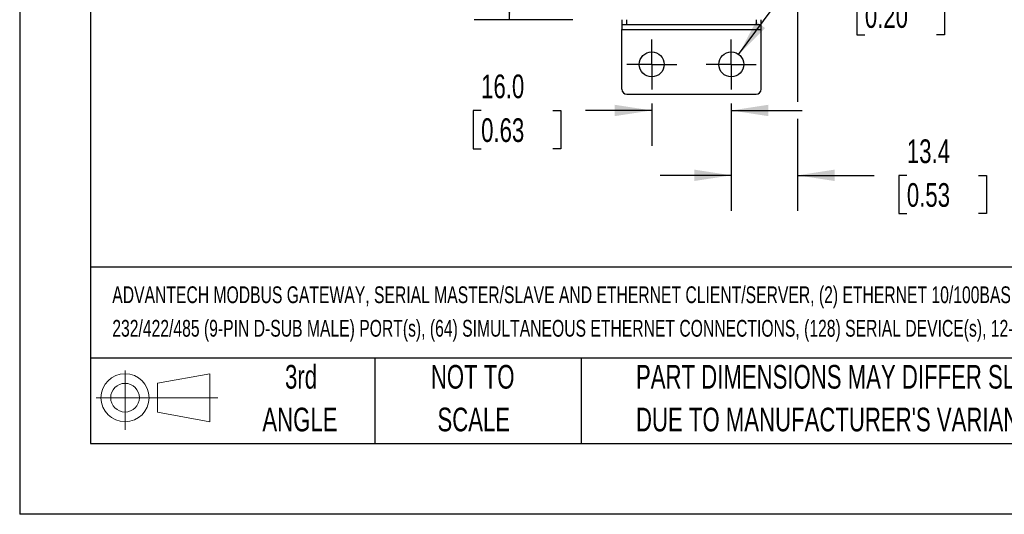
# Model space of a CAD drawing. Header units: millimetres. Extents: x 0 to 629, y 0 to 486.
# Tile 1 of 23: x 0 to 198, y 0 to 100. Entities that reach past the tile are written whole.
import ezdxf

# ---------------------------------------------------------------- set-up
doc = ezdxf.new("R2010")
doc.units = ezdxf.units.MM
doc.header["$LTSCALE"] = 2.25
doc.linetypes.add('CENTERX2', pattern=[20.32, 12.7, -2.54, 2.54, -2.54])
doc.layers.add('CENTER', color=40, linetype='CENTERX2')
doc.layers.add('SLD-DEFPOINTS', color=7, linetype='Continuous')
doc.layers.add('DIMENSIONS', color=140, linetype='Continuous', lineweight=25)
doc.layers.add('TEXT', color=140, linetype='Continuous', lineweight=25)
doc.styles.add('SLDTEXTSTYLE0', font='TXT', dxfattribs={"width": 0.7})
doc.dimstyles.new('SLDDIMSTYLE0', dxfattribs={"dimtxt": 4.855518, "dimasz": 7.4295, "dimexe": 0, "dimexo": 0.0625, "dimgap": 1.213879, "dimtad": 0, "dimtih": 1, "dimtoh": 1, "dimrnd": 1e-09, "dimzin": 4, "dimdsep": 46, "dimtxsty": 'SLDTEXTSTYLE0', "dimsah": 1, "dimcen": 0.09, "dimadec": 0, "dimazin": 1, "dimtfac": 1, "dimtmove": 0, "dimatfit": 0, "dimfxl": 0, "dimfrac": 2, "dimtolj": 1, "dimtzin": 12, "dimarcsym": 0})
doc.dimstyles.new('SLDDIMSTYLE1', dxfattribs={"dimtxt": 4.855518, "dimasz": 7.4295, "dimexe": 0, "dimexo": 0.0625, "dimgap": 1.213879, "dimtad": 0, "dimtih": 1, "dimtoh": 1, "dimrnd": 1e-09, "dimzin": 4, "dimdsep": 46, "dimtxsty": 'SLDTEXTSTYLE0', "dimsah": 1, "dimcen": 0.09, "dimadec": 0, "dimazin": 1, "dimtfac": 1, "dimtofl": 0, "dimtmove": 0, "dimatfit": 3, "dimfxl": 0, "dimfrac": 2, "dimtolj": 1, "dimtzin": 12, "dimarcsym": 0})
doc.dimstyles.new('SLDDIMSTYLE2', dxfattribs={"dimtxt": 4.855518, "dimasz": 7.4295, "dimexe": 0, "dimexo": 0.0625, "dimgap": 1.213879, "dimtad": 0, "dimtih": 1, "dimtoh": 1, "dimrnd": 1e-09, "dimzin": 4, "dimdsep": 46, "dimtxsty": 'SLDTEXTSTYLE0', "dimsah": 1, "dimcen": 0, "dimadec": 0, "dimazin": 1, "dimtfac": 1, "dimtofl": 0, "dimtmove": 0, "dimatfit": 3, "dimfxl": 0, "dimfrac": 2, "dimtolj": 1, "dimtzin": 12, "dimarcsym": 0})
doc.dimstyles.new('SLDDIMSTYLE3', dxfattribs={"dimtxt": 4.855518, "dimasz": 7.4295, "dimexe": 0, "dimexo": 0.0625, "dimgap": 1.213879, "dimtad": 0, "dimtih": 1, "dimtoh": 1, "dimrnd": 1e-09, "dimzin": 12, "dimdsep": 46, "dimtxsty": 'SLDTEXTSTYLE0', "dimsah": 1, "dimcen": 0.09, "dimadec": 0, "dimazin": 3, "dimtfac": 1, "dimtmove": 0, "dimatfit": 0, "dimfxl": 0, "dimfrac": 2, "dimtolj": 1, "dimtzin": 12, "dimarcsym": 0})

# ---------------------------------------------------------------- blocks, each defined once
blk = doc.blocks.new('Block11')
at = {"color": 7, "linetype": 'Continuous', "lineweight": 18}
for p, q in [((5.82, 11.95), (5.82, 0)), ((12.33, 9.38), (22.89, 11.32)), ((22.89, 11.32), (22.89, 1.65)), ((12.33, 3.59), (12.33, 9.38)), ((0, 6.48), (24.47, 6.48)), ((12.33, 3.59), (22.89, 1.65))]:
    blk.add_line(p, q, dxfattribs=at)
for radius in [4.84, 2.89]:
    blk.add_circle((5.82, 6.48), radius, dxfattribs=at)
blk = doc.blocks.new('Block12')
at = {"layer": 'SLD-DEFPOINTS'}
blk.add_blockref('Block11', (0, 0), dxfattribs=at)
blk = doc.blocks.new('SW_NOTE_0')
at = {"layer": 'TEXT', "color": 0, "linetype": 'CENTERX2', "lineweight": 18, "char_height": 3.375, "attachment_point": 1, "style": 'SLDTEXTSTYLE0'}
for s, insert in [('ADVANTECH MODBUS GATEWAY, SERIAL MASTER/SLAVE AND ETHERNET CLIENT/SERVER, (2) ETHERNET 10/100BASE-T (RJ45) AND (4) RS-', (0, 4.35)), ('232/422/485 (9-PIN D-SUB MALE) PORT(s), (64) SIMULTANEOUS ETHERNET CONNECTIONS, (128) SERIAL DEVICE(s), 12-48 VDC REQUIRED', (0, -2.4))]:
    blk.add_mtext(s, dxfattribs=dict(at, insert=insert))
blk = doc.blocks.new('SW_NOTE_0_3')
at = {"layer": 'TEXT', "color": 0, "linetype": 'CENTERX2', "lineweight": 18, "char_height": 4.7625, "attachment_point": 1, "style": 'SLDTEXTSTYLE0'}
for s, insert in [('PART DIMENSIONS MAY DIFFER SLIGHTLY', (0, 6.14)), ("DUE TO MANUFACTURER'S VARIANCES", (0, -2.46))]:
    blk.add_mtext(s, dxfattribs=dict(at, insert=insert))
blk = doc.blocks.new('SW_NOTE_0_4')
at = {"layer": 'TEXT', "color": 0, "linetype": 'CENTERX2', "lineweight": 18, "char_height": 4.762, "attachment_point": 2, "style": 'SLDTEXTSTYLE0'}
for s, insert in [('NOT TO', (11.83, 6.14)), ('SCALE', (12.05, -2.46))]:
    blk.add_mtext(s, dxfattribs=dict(at, insert=insert))
blk = doc.blocks.new('SW_NOTE_0_5')
at = {"layer": 'TEXT', "color": 0, "linetype": 'CENTERX2', "lineweight": 18, "char_height": 4.762, "attachment_point": 2, "style": 'SLDTEXTSTYLE0'}
for s, insert in [('3rd', (5.21, 6.14)), ('ANGLE', (4.99, -2.46))]:
    blk.add_mtext(s, dxfattribs=dict(at, insert=insert))
blk = doc.blocks.new('_D_1')
at = {"layer": 'DIMENSIONS'}
for p, q in [((111.33, 239.57), (91.43, 239.57)), ((98.57, 239.57), (98.57, 178.38)), ((91.36, 169.57), (89.73, 169.57)), ((89.73, 169.57), (89.73, 161.86)), ((105.79, 169.57), (107.42, 169.57)), ((107.42, 169.57), (107.42, 161.86)), ((89.73, 161.86), (91.36, 161.86)), ((98.57, 99.57), (98.57, 160.77)), ((107.42, 161.86), (105.79, 161.86)), ((111.33, 99.57), (91.43, 99.57))]:
    blk.add_line(p, q, dxfattribs=at)
for points in [[(98.57, 239.57), (97.43, 232.14), (99.72, 232.14)], [(98.57, 99.57), (99.72, 107), (97.43, 107)]]:
    blk.add_solid(points, dxfattribs=at)
at = {"layer": 'DIMENSIONS', "char_height": 4.762, "attachment_point": 1, "style": 'SLDTEXTSTYLE0'}
for s, insert in [('140.0', (89.34, 176.8)), ('5.51', (91.36, 168))]:
    blk.add_mtext(s, dxfattribs=dict(at, insert=insert))
blk = doc.blocks.new('_D_2')
at = {"layer": 'DIMENSIONS'}
for p, q in [((144.68, 92.58), (158.53, 111.32)), ((158.53, 111.32), (163.24, 111.32)), ((170.08, 104.27), (168.44, 104.27)), ((168.44, 104.27), (168.44, 96.55)), ((184.5, 104.27), (186.13, 104.27)), ((186.13, 104.27), (186.13, 96.55)), ((168.44, 96.55), (170.08, 96.55)), ((186.13, 96.55), (184.5, 96.55))]:
    blk.add_line(p, q, dxfattribs=at)
blk.add_solid([(144.68, 92.58), (150.01, 97.88), (148.18, 99.24)], dxfattribs=at)
at = {"layer": 'DIMENSIONS', "char_height": 4.762, "attachment_point": 1, "style": 'SLDTEXTSTYLE0'}
for s, insert in [('4X', (173.1, 119.21)), ('%%c', (168.43, 111.49)), ('5.0', (175.76, 111.49)), ('0.20', (170.08, 102.69))]:
    blk.add_mtext(s, dxfattribs=dict(at, insert=insert))
blk = doc.blocks.new('_D_3')
at = {"layer": 'DIMENSIONS'}
for p, q in [((92.86, 81.3), (91.23, 81.3)), ((91.23, 81.3), (91.23, 73.58)), ((107.29, 81.3), (108.92, 81.3)), ((108.92, 81.3), (108.92, 73.58)), ((127.19, 81.3), (113.87, 81.3)), ((127.19, 82.68), (127.19, 74.16)), ((143.19, 82.68), (143.19, 74.16)), ((143.19, 81.3), (157.48, 81.3)), ((91.23, 73.58), (92.86, 73.58)), ((108.92, 73.58), (107.29, 73.58))]:
    blk.add_line(p, q, dxfattribs=at)
for points in [[(127.19, 81.3), (119.76, 82.44), (119.76, 80.16)], [(143.19, 81.3), (150.62, 80.16), (150.62, 82.44)]]:
    blk.add_solid(points, dxfattribs=at)
at = {"layer": 'DIMENSIONS', "char_height": 4.762, "attachment_point": 1, "style": 'SLDTEXTSTYLE0'}
for s, insert in [('16.0', (92.86, 88.53)), ('0.63', (92.86, 79.72))]:
    blk.add_mtext(s, dxfattribs=dict(at, insert=insert))
blk = doc.blocks.new('_D_4')
at = {"layer": 'DIMENSIONS'}
for p, q in [((156.54, 134.22), (156.54, 110.33)), ((156.54, 106.9), (156.54, 83.02)), ((143.19, 82.68), (143.19, 61.1)), ((156.54, 79.59), (156.54, 61.1)), ((143.19, 68.24), (128.9, 68.24)), ((156.54, 68.24), (171.95, 68.24)), ((178.53, 68.24), (176.89, 68.24)), ((176.89, 68.24), (176.89, 60.53)), ((192.95, 68.24), (194.58, 68.24)), ((194.58, 68.24), (194.58, 60.53)), ((176.89, 60.53), (178.53, 60.53)), ((194.58, 60.53), (192.95, 60.53))]:
    blk.add_line(p, q, dxfattribs=at)
for points in [[(143.19, 68.24), (135.76, 69.39), (135.76, 67.1)], [(156.54, 68.24), (163.97, 67.1), (163.97, 69.39)]]:
    blk.add_solid(points, dxfattribs=at)
at = {"layer": 'DIMENSIONS', "char_height": 4.762, "attachment_point": 1, "style": 'SLDTEXTSTYLE0'}
for s, insert in [('13.4', (178.53, 75.47)), ('0.53', (178.53, 66.67))]:
    blk.add_mtext(s, dxfattribs=dict(at, insert=insert))
blk = doc.blocks.new('SW_CENTERMARKSYMBOL_2')
at = {"layer": 'CENTER', "color": 0}
for p, q in [((0, 2.54), (0, 5.04)), ((0, 0), (0, 2.54)), ((-2.54, 0), (-5.04, 0)), ((0, 0), (-2.54, 0)), ((0, 0), (0, -2.54)), ((0, 0), (2.54, 0)), ((2.54, 0), (5.04, 0)), ((0, -2.54), (0, -5.04))]:
    blk.add_line(p, q, dxfattribs=at)
blk = doc.blocks.new('SW_CENTERMARKSYMBOL_3')
at = {"layer": 'CENTER', "color": 0}
for p, q in [((0, 2.54), (0, 5.04)), ((0, 0), (0, 2.54)), ((-2.54, 0), (-5.04, 0)), ((0, 0), (-2.54, 0)), ((0, 0), (0, -2.54)), ((0, 0), (2.54, 0)), ((2.54, 0), (5.04, 0)), ((0, -2.54), (0, -5.04))]:
    blk.add_line(p, q, dxfattribs=at)

msp = doc.modelspace()

# ---------------------------------------------------------------- linework, layer by layer
at = {"color": 7, "linetype": 'Continuous'}
for p in [(0.006, 485.781), (628.656, 0.006)]:
    msp.add_line(p, (0.006, 0.006), dxfattribs=at)
for p, q in [((121.189, 99.573), (121.189, 98.573)), ((122.189, 98.573), (122.189, 99.573)), ((148.189, 99.573), (148.189, 98.573)), ((149.189, 98.573), (149.189, 99.573)), ((121.189, 98.573), (122.189, 98.573)), ((121.189, 98.573), (121.189, 97.573)), ((121.189, 97.573), (149.189, 97.573)), ((121.189, 85.573), (121.189, 97.573)), ((122.189, 98.573), (148.189, 98.573)), ((148.189, 98.573), (149.189, 98.573)), ((149.189, 97.573), (149.189, 98.573)), ((149.189, 85.573), (149.189, 97.573)), ((122.189, 84.573), (148.189, 84.573))]:
    msp.add_line(p, q)
for centre in [(127.189, 90.573), (143.189, 90.573)]:
    msp.add_circle(centre, 2.5)
for centre, start, end in [((122.189, 85.573), 180, 270), ((148.189, 85.573), 270, 0)]:
    msp.add_arc(centre, 1, start, end)
at = {"layer": 'TEXT'}
for p, q in [((14.287, 471.487), (14.287, 14.287)), ((614.362, 49.784), (14.287, 49.784)), ((614.362, 31.432), (14.287, 31.432)), ((71.437, 31.432), (71.437, 14.287)), ((112.976, 31.432), (112.976, 14.287)), ((14.287, 14.287), (614.362, 14.287))]:
    msp.add_line(p, q, dxfattribs=at)

# ---------------------------------------------------------------- block references
at = {"layer": 'CENTER'}
for name, p in [('SW_CENTERMARKSYMBOL_2', (127.189, 90.573)), ('SW_CENTERMARKSYMBOL_3', (143.189, 90.573))]:
    msp.add_blockref(name, p, dxfattribs=at)
at = {"layer": 'SLD-DEFPOINTS'}
msp.add_blockref('Block12', (15.385, 16.996), dxfattribs=at)
at = {"layer": 'TEXT', "linetype": 'CENTERX2', "lineweight": 18}
for name, p in [('SW_NOTE_0', (18.638, 41.542)), ('SW_NOTE_0_5', (51.407, 23.93)), ('SW_NOTE_0_4', (79.329, 23.93)), ('SW_NOTE_0_3', (124.018, 23.93))]:
    msp.add_blockref(name, p, dxfattribs=at)

# ---------------------------------------------------------------- dimensions: what is measured, and where the dimension line sits
at = {"layer": 'DIMENSIONS'}
dim = msp.add_linear_dim(base=(98.572, 99.573), p1=(114.189, 239.573), p2=(114.189, 99.573), angle=90, dimstyle='SLDDIMSTYLE1', dxfattribs=at)
dim.commit()
dim.dimension.update_dxf_attribs({"geometry": '_D_1', "text_midpoint": (98.572, 169.573), "dimtype": 160})
for base, p1, dimstyle, picture, middle in [((143.189, 68.244), (156.539, 137.073), 'SLDDIMSTYLE3', '_D_4', (185.739, 68.244)), ((143.189, 81.302), (127.189, 85.533), 'SLDDIMSTYLE0', '_D_3', (100.079, 81.302))]:
    dim = msp.add_linear_dim(base=base, p1=p1, p2=(143.189, 85.533), dimstyle=dimstyle, dxfattribs=at)
    dim.commit()
    dim.dimension.update_dxf_attribs({"geometry": picture, "text_midpoint": middle, "dimtype": 160})
dim = msp.add_diameter_dim_2p(p1=(141.702, 88.563), p2=(144.676, 92.583), text='4X\\P<>', dimstyle='SLDDIMSTYLE2', dxfattribs=at)
dim.commit()
dim.dimension.update_dxf_attribs({"geometry": '_D_2', "text_midpoint": (177.29, 108.124), "dimtype": 163})

doc.saveas('drawing.dxf')
